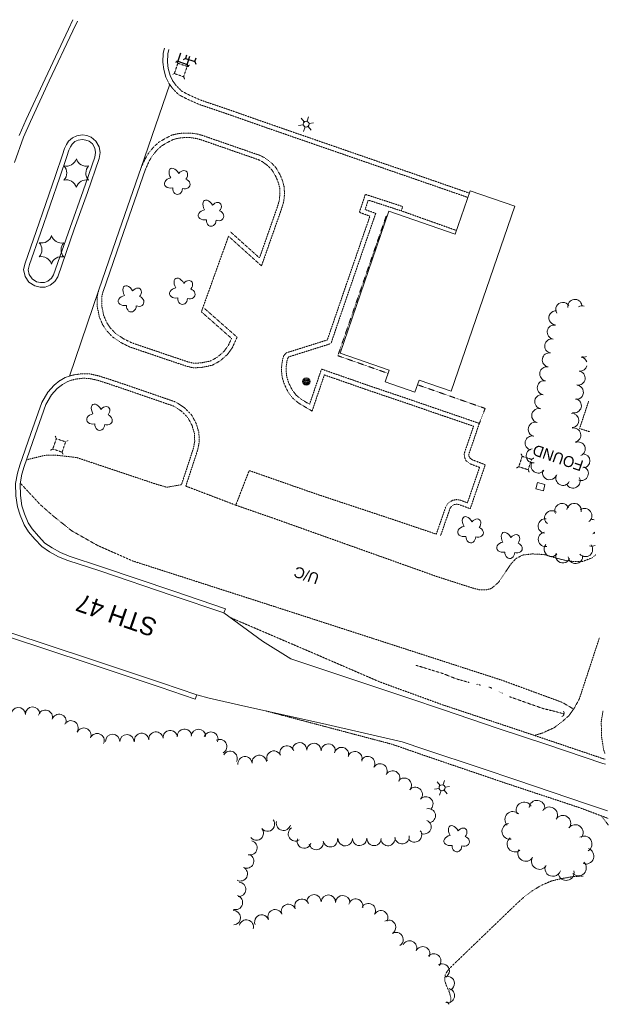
# Model space of a CAD drawing. Extents: x 189735 to 193282, y 257149 to 260388.
# Tile 31 of 31: x 192959 to 193282, y 258204 to 258744. Entities that reach past the tile are written whole.
import ezdxf
from ezdxf.enums import TextEntityAlignment as Align

# ---------------------------------------------------------------- set-up
doc = ezdxf.new("R2010")
doc.units = 0
doc.header["$MEASUREMENT"] = 0
for name, pattern in [('Wisdot3', [0.1875, 0.125, -0.0625]), ('Wisdot4', [0.28125, 0.125, -0.0625, 0.03125, -0.0625]), ('Wisdot5', [0.1, 0.05, -0.05]), ('Wisdot6', [0.375, 0.125, -0.0625, 0.03125, -0.0625, 0.03125, -0.0625])]:
    doc.linetypes.add(name, pattern=pattern)
for name, color, linetype, lineweight in [('E_BLD_Name', 241, 'Continuous', 15), ('E_BMGRD', 2, 'Egr', 15), ('E_DWY', 2, 'Wisdot3', 15), ('E_LAND_Vegetation', 3, 'Continuous', 15), ('E_MISCPROP', 30, 'Continuous', 15), ('E_MISCPROP_HvyDash', 241, 'Wisdot3', 25), ('E_MISCPROP_HvyLine', 241, 'Continuous', 25), ('E_MISCPROP_Railing', 30, 'Continuous', 15), ('E_PATH_Sidewalk', 2, 'Wisdot5', 15), ('E_RDWY', 21, 'Continuous', 25), ('E_RDWY_Gravel', 21, 'Wisdot3', 25), ('E_RDWY_Name', 21, 'Continuous', 15), ('E_UTL_AboveGroundPipe', 30, 'Wisdot4', 15), ('E_WTR', 4, 'Wisdot6', 15), ('Level 21', 91, 'Continuous', 25)]:
    doc.layers.add(name, color=color, linetype=linetype, lineweight=lineweight)
doc.styles.add('Style-IGR_FONT_0', font='IGR_FONT_0.shx')
doc.linetypes.add('Egr', pattern='A,0.1,[13,dgnlstyle-ewdotudls.shx,S=0.0004,R=0,X=0,Y=0],0.1', length=0.2)

# ---------------------------------------------------------------- blocks, each defined once
blk = doc.blocks.new('PED')
at = {"layer": 'E_UTL_AboveGroundPipe', "lineweight": 13}
for p, q in [((-2.34, 2.71), (-3.29, 3.77)), ((3.06, 2.71), (4.02, 3.77)), ((-3.29, -4.35), (-2.34, -3.29)), ((4.02, -4.35), (3.06, -3.29))]:
    blk.add_line(p, q, dxfattribs=at)
at = {"layer": 'E_UTL_AboveGroundPipe', "lineweight": 13, "flags": 128}
blk.add_lwpolyline([(-2.34, -3.29), (3.06, -3.29), (3.06, 2.71), (-2.34, 2.71)], close=True, dxfattribs=at)
blk = doc.blocks.new('CULVRT_1')
at = {"layer": 'E_MISCPROP_Railing', "lineweight": 0}
blk.add_arc((10, 7.5), 12.5, 216.8706, 323.1308, dxfattribs=at)
blk = doc.blocks.new('FOUND')
at = {"layer": 'E_BLD_Name', "lineweight": 0, "style": 'Style-IGR_FONT_0'}
blk.add_text('FOUND', height=6, rotation=360, dxfattribs=at).set_placement((13.86, -3), align=Align.CENTER)
blk = doc.blocks.new('UCA')
at = {"layer": 'E_BMGRD', "lineweight": 0, "style": 'Style-IGR_FONT_0'}
blk.add_text('U/C', height=6, rotation=359.9999, dxfattribs=at).set_placement((-0.45, 0), align=Align.MIDDLE_CENTER)
blk = doc.blocks.new('LTP')
at = {"layer": 'E_MISCPROP', "lineweight": 0}
for p, q in [((-1.61, 0.09), (-4.22, 0.17)), ((-0.78, 1.46), (-1.98, 3.76)), ((0.86, 1.37), (2.22, 3.6)), ((1.66, 0), (4.18, -0.06)), ((-0.86, -1.4), (-2.22, -3.59)), ((0.78, -1.44), (2.02, -3.62))]:
    blk.add_line(p, q, dxfattribs=at)
blk.add_arc((0.02, 0.01), 1.64, 0, 360, dxfattribs=at)
blk = doc.blocks.new('POLE')
at = {"layer": 'E_MISCPROP', "lineweight": 0}
for radius in [2.02, 1.51, 1.01, 0.504]:
    blk.add_circle((0.03, -0.09), radius, dxfattribs=at)
blk = doc.blocks.new('TREE')
at = {"layer": 'E_LAND_Vegetation', "lineweight": 0}
for centre, major_axis, ratio in [((-1.07, 3.38), (0.91, -3.32), 0.782863), ((-3.74, -0.07), (3.29, -0.08), 0.832022), ((2.88, 1.66), (-3.52, -1.95), 0.691916), ((-1.48, -3.66), (1.2, 3.24), 0.716896), ((2.54, -2.64), (-3.34, 3.06), 0.560249)]:
    blk.add_ellipse(centre, major_axis=major_axis, ratio=ratio, start_param=1.570796, end_param=4.712389, dxfattribs=at)
blk = doc.blocks.new('PINEL')
at = {"layer": 'E_LAND_Vegetation', "lineweight": 0}
for centre, start, end in [((-8.23, 7.26), 275.2112, 0.9761), ((2.17, 10.66), 215.2112, 300.9761), ((10.31, 3.35), 155.2112, 240.9761), ((-10.49, -3.45), 335.2112, 60.9761), ((-2.35, -10.75), 35.2112, 120.9761), ((8.05, -7.36), 95.2112, 180.9761)]:
    blk.add_arc(centre, 5.72, start, end, dxfattribs=at)

msp = doc.modelspace()

# ---------------------------------------------------------------- linework, layer by layer
at = {"layer": 'E_DWY', "lineweight": 0, "flags": 128}
for points in [[(193040.86, 258708.77), (193043.02, 258705.78), (193046.4, 258702.38), (193050.86, 258700.08), (193057.41, 258697.16), (193073.02, 258691.87), (193096.65, 258683.56), (193126.53, 258673.21), (193153.92, 258663.74), (193175.01, 258656.45), (193204.76, 258646.13)], [(193042.89, 258710.23), (193044.94, 258707.4), (193047.89, 258704.42), (193051.95, 258702.33), (193058.32, 258699.49), (193073.84, 258694.23), (193097.48, 258685.92), (193127.35, 258675.58), (193154.73, 258666.1), (193175.83, 258658.82), (193205.57, 258648.49)], [(193073.59, 258624.82), (193091.68, 258608.56), (193102.72, 258640.01), (193103.89, 258643.91), (193104.27, 258647.9), (193104.12, 258651.7), (193103.23, 258655.18), (193101.72, 258658.8), (193099.51, 258662.51), (193097.13, 258665.09), (193093.49, 258667.82), (193091.01, 258669.09), (193060.03, 258679.86), (193056.64, 258680.88), (193052.92, 258681.41), (193049.27, 258681.45), (193045.99, 258681.1), (193042.48, 258680.3), (193039.08, 258678.52), (193035.42, 258676.41), (193032.59, 258673.84), (193029.65, 258670.24), (193028.11, 258667.65), (193027.04, 258665.31), (193025.83, 258662.67)], [(193074.44, 258627.42), (193090.57, 258612.92), (193100.34, 258640.78), (193101.42, 258644.4), (193101.77, 258647.97), (193101.63, 258651.34), (193100.85, 258654.38), (193099.48, 258657.67), (193097.49, 258661.01), (193095.45, 258663.23), (193092.16, 258665.69), (193090.02, 258666.79), (193059.26, 258677.49), (193056.1, 258678.43), (193052.73, 258678.92), (193049.39, 258678.95), (193046.4, 258678.63), (193043.35, 258677.93), (193040.28, 258676.33), (193036.9, 258674.38), (193034.41, 258672.11), (193031.7, 258668.8), (193030.32, 258666.48), (193029.31, 258664.27), (193028.1, 258661.63)], [(193187.51, 258461.43), (193192.75, 258476.61), (193194.07, 258478.52), (193196.38, 258479.97), (193198.7, 258480.39), (193200.48, 258480.11), (193204.57, 258478.6), (193211.2, 258498.03), (193205.86, 258500.09), (193203.74, 258501.76), (193202.95, 258503.71), (193202.82, 258505.64), (193207.92, 258520.62), (193182.39, 258529.37), (193174.93, 258531.98), (193150.6, 258540.21), (193126.13, 258548.76), (193119.41, 258528.92), (193112.08, 258533.27), (193108.69, 258536.07), (193106.29, 258539.33), (193104.26, 258543.46), (193103.09, 258547.12), (193102.62, 258550.87), (193102.74, 258553.9), (193103.18, 258556.98), (193103.81, 258559.16), (193105.18, 258560.83), (193127.76, 258567.95), (193137.16, 258595.4), (193146.97, 258623.88), (193151.13, 258635.85), (193145.33, 258637.94), (193148.61, 258647.8), (193169.09, 258641.11), (193168.31, 258638.74)], [(193189.87, 258460.62), (193195.01, 258475.47), (193195.83, 258476.68), (193197.3, 258477.6), (193198.73, 258477.86), (193199.85, 258477.68), (193206.11, 258475.37), (193214.35, 258499.5), (193207.11, 258502.28), (193205.81, 258503.31), (193205.42, 258504.28), (193205.35, 258505.3), (193211.1, 258522.17), (193183.21, 258531.74), (193175.74, 258534.34), (193151.41, 258542.57), (193124.57, 258551.96), (193118.03, 258532.64), (193113.53, 258535.32), (193110.52, 258537.8), (193108.44, 258540.64), (193106.58, 258544.39), (193105.54, 258547.66), (193105.12, 258550.98), (193105.24, 258553.67), (193105.63, 258556.46), (193106.07, 258557.97), (193106.64, 258558.66), (193129.72, 258565.94), (193139.52, 258594.59), (193149.33, 258623.06), (193154.3, 258637.37), (193148.47, 258639.46), (193150.19, 258644.65), (193168.31, 258638.74)], [(193168.31, 258638.74), (193198.52, 258628)], [(193058.74, 258583.49), (193073.59, 258624.82)], [(193002.39, 258595.15), (193001.68, 258592.17), (193001.61, 258586.26), (193002.74, 258580.71), (193004.59, 258576.3), (193006.72, 258573.07), (193010.03, 258569.6), (193014.7, 258566.46), (193019.3, 258564.16), (193036.88, 258558.15), (193050.62, 258553.52), (193054.4, 258552.63), (193058.97, 258552.88), (193064.7, 258554.08), (193068.96, 258556.45), (193073, 258559.97), (193075.58, 258563.52), (193078.31, 258569.43), (193060.33, 258585.29)], [(193004.82, 258594.56), (193004.18, 258591.86), (193004.11, 258586.5), (193005.14, 258581.45), (193006.81, 258577.48), (193008.68, 258574.63), (193011.65, 258571.52), (193015.96, 258568.63), (193020.27, 258566.48), (193037.69, 258560.52), (193051.31, 258555.92), (193054.62, 258555.15), (193058.65, 258555.37), (193063.81, 258556.45), (193067.51, 258558.51), (193071.14, 258561.67), (193073.41, 258564.79), (193075.26, 258568.78), (193058.67, 258583.42)], [(192986.73, 258548.25), (192989.41, 258548.92), (192993.54, 258549.43), (192997.52, 258549.32), (193002.47, 258548.22), (193007.57, 258546.61), (193018.22, 258543.01), (193034.26, 258537.49), (193044.73, 258533.88), (193049.52, 258530.71), (193053.31, 258526.86), (193055.86, 258522.14), (193057.33, 258517.23), (193057.57, 258512.19), (193056.78, 258507.99), (193054.71, 258501.56), (193050.16, 258487.77)], [(192987.34, 258545.82), (192989.87, 258546.45), (192993.66, 258546.93), (192997.22, 258546.83), (193001.82, 258545.81), (193006.79, 258544.23), (193017.42, 258540.64), (193033.45, 258535.13), (193043.61, 258531.62), (193047.93, 258528.77), (193051.28, 258525.36), (193053.53, 258521.18), (193054.85, 258516.81), (193055.06, 258512.37), (193054.35, 258508.61), (193052.33, 258502.33), (193047.79, 258488.55)], [(192962.88, 258502.22), (192973, 258504.65), (192978.93, 258504.75), (192990.3, 258503.46), (193033.65, 258488.93), (193039.7, 258487.15), (193047.79, 258488.55)], [(193050.16, 258487.77), (193077.58, 258477.32), (193084.78, 258495.94), (193085.19, 258496.21), (193120.99, 258483.68), (193166.85, 258468.42), (193187.51, 258461.43)], [(193262.76, 258365.49), (193256.5, 258369.17), (193223.73, 258381.22), (193097.33, 258422.17), (193021.06, 258446.72), (193001.69, 258455.3), (192987.72, 258463.21), (192977.49, 258471.37), (192970.43, 258477.57), (192959.45, 258489.39)], [(193077.58, 258477.32), (193099.29, 258469.76), (193187.74, 258438.2), (193207.55, 258431.82), (193211.23, 258430.9), (193214.7, 258430.84), (193217.69, 258431.61), (193221.53, 258434.9), (193224.97, 258439.9), (193228.26, 258444.89), (193231.1, 258447.97), (193234.87, 258449.96), (193240.04, 258450.58), (193246.57, 258450.28), (193253.36, 258448.27), (193257.92, 258447.12), (193261.87, 258446.51), (193267.66, 258446.45), (193272.75, 258448.37), (193274.92, 258450.12)], [(193241.26, 258351.03), (193245.49, 258352.25), (193252.17, 258355.29), (193256.93, 258358.93), (193260.34, 258361.97), (193263.25, 258366.21), (193265.9, 258371.01), (193277.02, 258404.87)], [(193279.97, 258341.16), (193279.32, 258342.88), (193278.11, 258350.25), (193277.94, 258358.49), (193278.75, 258363.75), (193278.9, 258364.32)], [(193277.93, 258306.94), (193281.8, 258301.87)], [(193267.94, 258273.9), (193261.79, 258273.5), (193255.64, 258272.38), (193250.59, 258271.18), (193244.89, 258268.71), (193240.22, 258265.87), (193235.4, 258262.23), (193231.64, 258258.8), (193195.22, 258223.72), (193193.47, 258221.65), (193192.45, 258219.63), (193192.13, 258217.88), (193192.24, 258216.08), (193192.96, 258213.95), (193194.74, 258209.94), (193195.51, 258207.1), (193195.46, 258204.49), (193195.39, 258204.34)]]:
    msp.add_lwpolyline(points, dxfattribs=at)
at = {"layer": 'E_LAND_Vegetation', "lineweight": 0}
for centre, radius, start, end in [((193256.87, 258584.67), 3.88, 32.7828, 212.7828), ((193263.52, 258586.34), 3.88, 8.4981, 188.4981), ((193253.1, 258580.11), 3.88, 84.9855, 264.9855), ((193267.54, 258582.74), 3.88, 74.305, 122.2509), ((193252.17, 258572.26), 3.88, 79.9631, 259.9631), ((193250.81, 258564.63), 3.88, 79.9631, 259.9631), ((193249.47, 258557), 3.88, 79.9631, 259.9631), ((193266.34, 258554.68), 3.88, 18.9924, 82.6965), ((193268.53, 258562.44), 3.88, 251.9249, 290.2786), ((193248.11, 258549.36), 3.88, 79.9631, 259.9631), ((193265.24, 258547.07), 3.88, 260.6345, 80.6345), ((193266.34, 258554.68), 3.88, 262.6965, 346.3239), ((193246.76, 258541.73), 3.88, 79.9631, 259.9631), ((193264.27, 258539.26), 3.88, 264.4097, 84.4097), ((193245.37, 258534.09), 3.88, 79.4256, 259.4256), ((193263.18, 258531.88), 3.88, 255.9144, 75.9144), ((193243.67, 258526.41), 3.88, 75.699, 255.699), ((193241.75, 258518.9), 3.88, 75.699, 255.699), ((193261.82, 258523.75), 3.88, 273.7323, 93.7323), ((193262.84, 258515.78), 3.88, 283.3865, 103.3865), ((193240.07, 258511.4), 3.88, 77.6423, 257.6423), ((193265.26, 258508.15), 3.88, 292.1683, 112.1683), ((193240.64, 258504.35), 3.88, 97.4635, 277.4635), ((193243.34, 258498.78), 3.88, 145.4966, 325.4966), ((193267.86, 258501.61), 3.88, 270.7184, 90.7184), ((193249.59, 258495.14), 3.88, 160.1041, 340.1041), ((193266.98, 258494.69), 3.88, 249.7676, 69.7676), ((193256.97, 258492.06), 3.88, 151.9053, 331.9053), ((193262.45, 258490.56), 3.88, 210.2964, 30.2964), ((193250.85, 258470.34), 3.97, 51.46, 231.46), ((193256.42, 258474.32), 3.97, 24.0138, 204.0138), ((193263.05, 258474.37), 3.97, 351.0524, 171.0524), ((193268.81, 258471.56), 3.97, 304.3057, 124.3057), ((193247.3, 258465.89), 3.97, 84.1091, 264.1091), ((193272.61, 258465.6), 3.97, 69.105, 99.0453), ((193247.4, 258458.55), 3.97, 100.7122, 280.7122), ((193272.61, 258465.6), 3.97, 279.0453, 296.2113), ((193272.68, 258458.72), 3.97, 65.1082, 71.722), ((193250.6, 258453.12), 3.97, 138.7273, 318.7273), ((193269.27, 258453.05), 3.97, 219.5694, 39.5694), ((193272.68, 258458.72), 3.97, 251.722, 300.208), ((193256.91, 258449.57), 3.97, 157.6804, 337.6804), ((193263.8, 258449.29), 3.97, 184.8788, 4.8788), ((192958.32, 258362.44), 3.93, 2.14, 182.14), ((192966.19, 258362.74), 3.93, 2.14, 182.14), ((192973.18, 258361.03), 3.93, 343.1139, 163.1139), ((192980.71, 258358.74), 3.93, 343.1139, 163.1139), ((192987.21, 258355.2), 3.93, 329.3503, 149.3503), ((192994.27, 258351.21), 3.93, 337.1643, 157.1643), ((193001.52, 258348.16), 3.93, 337.1643, 157.1643), ((193010.04, 258347.72), 3.93, 359.0103, 179.0103), ((193017.9, 258347.59), 3.93, 359.0103, 179.0103), ((193025.95, 258348.31), 3.93, 5.5788, 185.5788), ((193033.78, 258349.07), 3.93, 5.5788, 185.5788), ((193041.61, 258349.84), 3.93, 5.5427, 185.5427), ((193049.44, 258350.6), 3.93, 5.5427, 185.5427), ((193057.1, 258350.54), 3.93, 359.1546, 179.1546), ((193063.95, 258348.99), 3.93, 337.1683, 157.1683), ((193068.75, 258344.93), 3.93, 299.8771, 119.8771), ((193105.6, 258341.42), 3.93, 16.8014, 196.8014), ((193112.58, 258343.16), 3.93, 357.4976, 177.4976), ((193120.44, 258342.82), 3.93, 357.4976, 177.4976), ((193128.3, 258342.48), 3.93, 357.4976, 177.4976), ((193135.52, 258340.55), 3.93, 345.0737, 165.0737), ((193074.47, 258338.49), 3.93, 332.3035, 152.3035), ((193082.64, 258335.47), 3.93, 5.7762, 185.7762), ((193090.46, 258336.26), 3.93, 5.7762, 185.7762), ((193098.45, 258338.63), 3.93, 22.6356, 202.6356), ((193142.9, 258338.28), 3.93, 340.7394, 160.7394), ((193149.89, 258335.61), 3.93, 329.3869, 149.3869), ((193156.66, 258331.6), 3.93, 329.3869, 149.3869), ((193163.59, 258327.74), 3.93, 331.2069, 151.2069), ((193169.92, 258323.74), 3.93, 320.2791, 140.2791), ((193175.97, 258318.71), 3.93, 320.2791, 140.2791), ((193181.78, 258313.51), 3.93, 317.9673, 137.9673), ((193235.67, 258310.13), 4.36, 28.5066, 208.5066), ((193242.7, 258311.07), 4.36, 353.4252, 173.4252), ((193249.58, 258307.45), 4.36, 329.2749, 149.2749), ((193183.13, 258306.99), 3.93, 281.5845, 101.5845), ((193229.46, 258304.93), 4.36, 44.1931, 224.1931), ((193256.84, 258302.79), 4.36, 326.86, 146.86), ((193094.94, 258302.36), 3.93, 218.7823, 38.7823), ((193103.73, 258302.81), 3.93, 166.256, 346.256), ((193180.77, 258300.86), 3.93, 245.7797, 65.7797), ((193227.87, 258298.41), 4.36, 99.7352, 279.7352), ((193263.66, 258297.7), 4.36, 321.3951, 141.3951), ((193088.81, 258297.43), 3.93, 218.7823, 38.7823), ((193110.23, 258296.99), 3.93, 123.0421, 303.0421), ((193168.76, 258295.47), 3.93, 187.4058, 7.4058), ((193175.58, 258296.4), 3.93, 217.0997, 37.0997), ((193268.49, 258291.49), 4.36, 300.7984, 120.7984), ((193085.39, 258289.38), 3.93, 256.0548, 76.0548), ((193115.06, 258293.1), 3.93, 161.9298, 341.9298), ((193121.7, 258292.24), 3.93, 191.2429, 11.2429), ((193129.42, 258293.78), 3.93, 191.2429, 11.2429), ((193137.56, 258294.38), 3.93, 181.1984, 1.1984), ((193145.43, 258294.55), 3.93, 181.1984, 1.1984), ((193153.36, 258294.52), 3.93, 178.9673, 358.9673), ((193160.96, 258294.45), 3.93, 187.4058, 7.4058), ((193230.69, 258291.47), 4.36, 127.4222, 307.4222), ((193083.57, 258282.13), 3.93, 243.7505, 63.7505), ((193236.52, 258286.33), 4.36, 149.6972, 329.6972), ((193269.48, 258284.85), 4.36, 251.1103, 71.1103), ((193244.04, 258281.93), 4.36, 149.6972, 329.6972), ((193251.36, 258278.11), 4.36, 162.2814, 342.2814), ((193265.39, 258278.44), 4.36, 225.5524, 45.5524), ((193080.08, 258275.08), 3.93, 243.7505, 63.7505), ((193258.67, 258275.89), 4.36, 191.1611, 11.1611), ((193079.16, 258266.6), 3.93, 265.9686, 85.9686), ((193077.42, 258259.39), 3.93, 252.8769, 72.8769), ((193120.44, 258259.81), 3.93, 358.3623, 178.3623), ((193128.31, 258259.59), 3.93, 358.3623, 178.3623), ((193136.17, 258259.36), 3.93, 358.3623, 178.3623), ((193106.47, 258254.53), 3.93, 21.8023, 201.8023), ((193113.78, 258257.4), 3.93, 21.4078, 201.4078), ((193143.35, 258257.45), 3.93, 344.8759, 164.8759), ((193150.25, 258254.91), 3.93, 330.3905, 150.3905), ((193076.27, 258251.1), 3.93, 272.3023, 92.3023), ((193091.83, 258248.7), 3.93, 21.3846, 201.3846), ((193099.16, 258251.61), 3.93, 21.8023, 201.8023), ((193157.09, 258251.02), 3.93, 330.3905, 150.3905), ((193083.38, 258245.91), 3.93, 345.723, 165.723), ((193161.36, 258245.81), 3.93, 301.3054, 121.3054), ((193165.45, 258239.08), 3.93, 301.3054, 121.3054), ((193172.86, 258234.48), 3.93, 335.0472, 155.0472), ((193180.09, 258231.26), 3.93, 336.3817, 156.3817), ((193186.15, 258227.35), 3.93, 318.735, 138.735), ((193190.72, 258221.87), 3.93, 299.2415, 119.2415), ((193193.54, 258214.99), 3.93, 287.0257, 107.0257), ((193193.64, 258208.35), 3.93, 256.7674, 76.7674), ((193191.24, 258201.45), 3.93, 32.3283, 61.4095)]:
    msp.add_arc(centre, radius, start, end, dxfattribs=at)
at = {"layer": 'E_MISCPROP_HvyDash', "lineweight": 13, "flags": 128}
msp.add_lwpolyline([(193271.01, 258534.29), (193266.05, 258519.34), (193271.79, 258517.53)], dxfattribs=at)
at = {"layer": 'E_MISCPROP_HvyLine', "lineweight": 13, "flags": 128}
for points in [[(193230.58, 258641.28), (193230.58, 258641.28), (193195.67, 258539.81), (193178.04, 258545.87), (193178.04, 258545.87), (193178.04, 258545.87), (193175.81, 258539.38), (193175.81, 258539.38), (193159.53, 258544.98), (193161.75, 258551.42), (193134.72, 258560.72), (193161.49, 258638.54), (193197.84, 258626.03), (193197.84, 258626.03), (193206, 258649.74), (193206, 258649.74), (193206, 258649.74)], [(193242.07, 258486.25), (193246.19, 258485.22), (193247.07, 258488.72), (193242.95, 258489.76)]]:
    msp.add_lwpolyline(points, close=True, dxfattribs=at)
at = {"layer": 'E_PATH_Sidewalk', "lineweight": 0, "flags": 128}
for points in [[(193160.53, 258635.75), (193160.04, 258635.91), (193133.52, 258559.31), (193161.11, 258549.58)], [(193177.18, 258543.36), (193214.28, 258530.38), (193211.1, 258522.17)]]:
    msp.add_lwpolyline(points, dxfattribs=at)
at = {"layer": 'E_RDWY', "lineweight": 13, "flags": 128}
for points in [[(192990.71, 258742.85), (192988.17, 258737.41), (192975.32, 258710.06), (192964.96, 258687.74), (192961.2, 258679.16), (192956.31, 258665.33)], [(192988.31, 258743.6), (192985.91, 258738.47), (192973.05, 258711.11), (192962.68, 258688.77), (192958.87, 258680.08)], [(193040.65, 258709.11), (193039.18, 258712.06), (193038.08, 258716.25), (193037.55, 258720.22), (193037.83, 258725.3), (193038.48, 258727.99)], [(193042.89, 258710.23), (193041.53, 258712.94), (193040.54, 258716.74), (193040.05, 258720.31), (193040.31, 258724.94), (193040.87, 258727.25)], [(193041.35, 258708.27), (193025.74, 258662.45)], [(192978.75, 258658.07), (192968.17, 258627.39), (192962.03, 258610), (192961.22, 258606.5), (192962.04, 258602.76), (192964.07, 258599.69), (192967.34, 258597.55), (192970.3, 258596.9), (192973.13, 258596.98), (192975.79, 258597.92), (192978.45, 258600.05), (192979.96, 258602.49), (192989.05, 258628.76), (192996.27, 258648.83), (193002.7, 258667.53), (193003.16, 258670.74), (193002.72, 258673.91), (193000.88, 258677.06), (192998.38, 258679.14), (192995.97, 258679.99), (192993.53, 258680.45), (192990.52, 258679.97), (192988.01, 258678.83), (192985.94, 258676.9), (192984.78, 258675.11), (192983.71, 258672.91), (192982.57, 258669.4)], [(192981.12, 258657.26), (192970.53, 258626.56), (192964.44, 258609.3), (192963.78, 258606.48), (192964.38, 258603.75), (192965.87, 258601.5), (192968.32, 258599.9), (192970.54, 258599.41), (192972.67, 258599.47), (192974.56, 258600.14), (192976.55, 258601.74), (192977.69, 258603.57), (192986.7, 258629.59), (192993.91, 258649.66), (193000.26, 258668.12), (193000.63, 258670.74), (193000.31, 258673.07), (192998.94, 258675.42), (192997.12, 258676.94), (192995.32, 258677.57), (192993.49, 258677.92), (192991.25, 258677.56), (192989.41, 258676.73), (192987.87, 258675.28), (192986.96, 258673.88), (192986.03, 258671.97), (192984.95, 258668.63)], [(192982.58, 258669.43), (192978.75, 258658.06)], [(192984.95, 258668.63), (192981.12, 258657.26)], [(193025.74, 258662.45), (193013.61, 258627.72), (193002.46, 258595.38)], [(193028.1, 258661.63), (193015.97, 258626.9), (193004.82, 258594.56)], [(193002.46, 258595.38), (192986.46, 258548.16)], [(193071.08, 258418.18), (193042.72, 258427.75), (193003.08, 258441.22), (192985.41, 258446.99), (192980.31, 258449.03), (192975.53, 258451.77), (192971.28, 258454.63), (192967.49, 258458.6), (192964, 258462.77), (192961.58, 258466.45), (192959.35, 258471.75), (192957.83, 258476.43), (192956.98, 258482.43), (192956.86, 258489.17), (192957.93, 258494.87), (192959.27, 258499.33), (192965.15, 258516.71), (192971.18, 258533.56), (192974.46, 258539.31), (192977.95, 258543.18), (192981.19, 258545.68)], [(192981.35, 258545.76), (192984.11, 258547.27), (192986.46, 258548.16)], [(192982.55, 258543.57), (192985.16, 258544.99), (192987.34, 258545.82)], [(193071.08, 258418.18), (193071.88, 258420.55), (193043.52, 258430.11), (193003.87, 258443.59), (192986.26, 258449.34), (192981.4, 258451.29), (192976.85, 258453.9), (192972.9, 258456.55), (192969.36, 258460.27), (192966.01, 258464.26), (192963.8, 258467.63), (192961.69, 258472.62), (192960.28, 258477), (192959.48, 258482.63), (192959.37, 258488.96), (192960.37, 258494.28), (192961.65, 258498.58), (192967.51, 258515.89), (192973.46, 258532.51), (192976.5, 258537.83), (192979.65, 258541.34), (192982.55, 258543.57)], [(193071.08, 258418.18), (193092.25, 258402.64), (193107.82, 258393.12), (193139.57, 258382.43), (193171.83, 258371.61), (193191.4, 258365.04), (193220.88, 258355), (193248.03, 258345.99), (193278.79, 258335.7), (193280.25, 258335.21)], [(192912.99, 258394.45), (192914.37, 258397.94), (192917.68, 258402.62), (192921.05, 258406.11), (192924.62, 258408.47), (192928.49, 258410.34), (192933.09, 258411.7), (192936.23, 258411.9), (192939.85, 258411.6), (192945.13, 258410.25), (192971.47, 258401.6), (193001.74, 258391.59), (193036.85, 258379.94), (193056.13, 258373.34)], [(192912.99, 258394.45), (192915.32, 258393.53), (192916.59, 258396.74), (192919.61, 258401.02), (192922.66, 258404.17), (192925.86, 258406.29), (192929.4, 258408), (192933.53, 258409.22), (192936.21, 258409.4), (192939.44, 258409.13), (192944.43, 258407.85), (192970.69, 258399.23), (193000.95, 258389.22), (193036.05, 258377.58), (193055.32, 258370.97), (193056.13, 258373.34)], [(193281.43, 258309.73), (193269.91, 258313.59), (193231.6, 258326.45), (193212.03, 258332.98), (193181.23, 258343.35), (193168.74, 258347.53), (193125.08, 258357.53), (193083.13, 258366.92), (193062.9, 258371.52), (193056.13, 258373.34)]]:
    msp.add_lwpolyline(points, dxfattribs=at)
at = {"layer": 'E_RDWY_Gravel', "lineweight": 13, "flags": 128}
for points in [[(193074.43, 258415.72), (193121.03, 258395.74), (193156.75, 258380.28), (193190.75, 258367.89), (193233.73, 258353.58), (193280.13, 258337.89)], [(193281.63, 258305.55), (193265.9, 258311.44), (193224.5, 258325.19), (193179.95, 258340.37), (193163.55, 258346.1), (193094.17, 258364.45)]]:
    msp.add_lwpolyline(points, dxfattribs=at)
at = {"layer": 'E_WTR', "lineweight": 0, "flags": 128}
for points in [[(193205.48, 258380.07), (193198.67, 258381.98), (193191.23, 258384.93), (193183.31, 258387.37), (193180.05, 258388.38), (193175.97, 258389.62)], [(193211.74, 258378.6), (193209.65, 258379.09)], [(193217.92, 258376.92), (193216.93, 258377.38), (193215.91, 258377.62)], [(193223.71, 258374.15), (193221.78, 258375.07)], [(193257.15, 258362.94), (193254.22, 258363.78), (193246, 258365.78), (193238.78, 258368.32), (193227.61, 258372.3), (193227.58, 258372.31)]]:
    msp.add_lwpolyline(points, dxfattribs=at)
at = {"layer": 'Level 21'}
for p, q in [((193050, 258722.34), (193048.75, 258721.65)), ((193045.77, 258720.8), (193044.53, 258720.1)), ((193050.88, 258719.04), (193051.44, 258717.73)), ((193055.11, 258720.59), (193055.67, 258719.28))]:
    msp.add_line(p, q, dxfattribs=at)
at = {"layer": 'Level 21', "flags": 128}
for points in [[(193047.3, 258725.25), (193045.77, 258720.8), (193050.88, 258719.04), (193052.46, 258723.64)], [(193050.64, 258724.21), (193050, 258722.34), (193055.11, 258720.59), (193055.8, 258722.61)]]:
    msp.add_lwpolyline(points, dxfattribs=at)

# ---------------------------------------------------------------- block references
at = {"layer": 'E_BLD_Name', "lineweight": 0, "rotation": 161.0632924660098}
msp.add_blockref('FOUND', (193267.29, 258498.78), dxfattribs=at)
at = {"layer": 'E_BMGRD', "lineweight": 0, "rotation": 161.0632951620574}
msp.add_blockref('UCA', (193115.91, 258439.01), dxfattribs=at)
at = {"layer": 'E_LAND_Vegetation', "lineweight": 0}
for name, p, rotation in [('PINEL', (192990.04, 258659.48), 161.7286553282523), ('TREE', (193045.71, 258654.72), 161.7286543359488), ('TREE', (193064.21, 258637.26), 161.7286540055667), ('PINEL', (192976.44, 258617.35), 161.7286555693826), ('TREE', (193048.48, 258594.42), 161.7286542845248), ('TREE', (193020.39, 258590.27), 161.7286547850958), ('TREE', (193003.06, 258525.32), 161.7286550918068), ('TREE', (193206.49, 258463.63), 161.7286514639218), ('TREE', (193227.82, 258455.03), 161.7286510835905), ('TREE', (193198.88, 258294.11), 161.7286515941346)]:
    msp.add_blockref(name, p, dxfattribs=dict(at, rotation=rotation))
at = {"layer": 'E_MISCPROP', "lineweight": 0}
for name, p, rotation in [('LTP', (193116.14, 258686.29), 72.07820739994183), ('POLE', (193116.16, 258545.13), 72.07820739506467), ('LTP', (193190.68, 258322.29), 72.07820605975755)]:
    msp.add_blockref(name, p, dxfattribs=dict(at, rotation=rotation))
at = {"layer": 'E_MISCPROP_Railing', "lineweight": 0, "xscale": 0.1447712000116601, "yscale": 0.1447712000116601, "zscale": 0.1447712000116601, "rotation": 73.81503948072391}
msp.add_blockref('CULVRT_1', (193256.41, 258361.47), dxfattribs=at)
at = {"layer": 'E_UTL_AboveGroundPipe', "lineweight": 13}
for p, rotation in [((193047.64, 258715.61), 161.0632963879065), ((192981.02, 258509.7), 161.0632975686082), ((193236.47, 258500.05), 161.728650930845)]:
    msp.add_blockref('PED', p, dxfattribs=dict(at, rotation=rotation))

# ---------------------------------------------------------------- texts
at = {"layer": 'E_RDWY_Name', "lineweight": 0, "style": 'Style-IGR_FONT_0', "width": 0.999999}
msp.add_text('STH 47', height=10, rotation=160.9079, dxfattribs=at).set_placement((193035.19, 258414.29))

doc.saveas('drawing.dxf')
